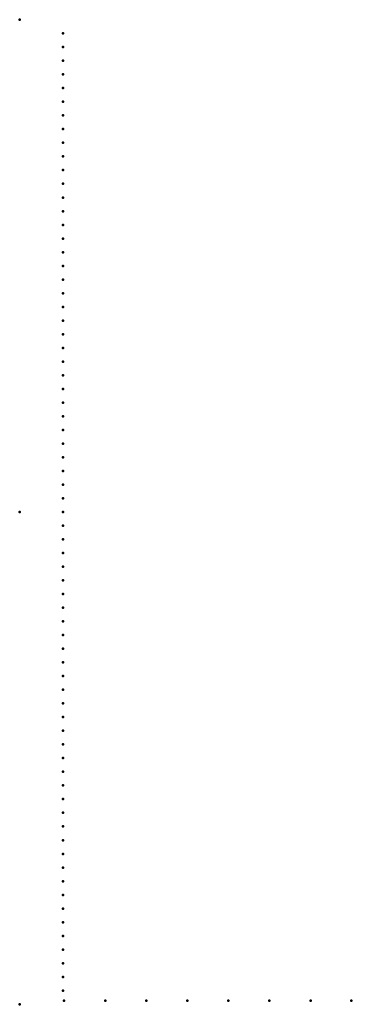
# Model space of a CAD drawing. Header units: millimetres. Extents: x 0 to 269, y -400 to 400.
import ezdxf

# ---------------------------------------------------------------- set-up
doc = ezdxf.new("R2010")
doc.units = ezdxf.units.MM
doc.layers.add('ConnectionPoints', color=7, linetype='Continuous', lineweight=50)

msp = doc.modelspace()

# ---------------------------------------------------------------- linework, layer by layer
at = {"layer": 'ConnectionPoints'}
for p in [(0, 400, 70), (35, 388.85, 70), (35, 377.74, 70), (35, 366.63, 70), (35, 355.52, 70), (35, 344.41, 70), (35, 333.3, 70), (35, 322.19, 70), (35, 311.08, 70), (35, 299.97, 70), (35, 288.86, 70), (35, 277.75, 70), (35, 266.64, 70), (35, 255.53, 70), (35, 244.42, 70), (35, 233.31, 70), (35, 222.2, 70), (35, 211.09, 70), (35, 199.98, 70), (35, 188.87, 70), (35, 177.76, 70), (35, 166.65, 70), (35, 155.54, 70), (35, 144.43, 70), (35, 133.32, 70), (35, 122.21, 70), (35, 111.1, 70), (35, 99.99, 70), (35, 88.88, 70), (35, 77.77, 70), (35, 66.66, 70), (35, 55.55, 70), (35, 44.44, 70), (35, 33.33, 70), (35, 22.22, 70), (35, 11.11, 70), (0, 0), (0, 0, 70), (0, 0, 70), (0, 0, 70), (35, 0, 70), (35, -11.11, 70), (35, -22.22, 70), (35, -33.33, 70), (35, -44.44, 70), (35, -55.55, 70), (35, -66.66, 70), (35, -77.77, 70), (35, -88.88, 70), (35, -99.99, 70), (35, -111.1, 70), (35, -122.21, 70), (35, -133.32, 70), (35, -144.43, 70), (35, -155.54, 70), (35, -166.65, 70), (35, -177.76, 70), (35, -188.87, 70), (35, -199.98, 70), (35, -211.09, 70), (35, -222.2, 70), (35, -233.31, 70), (35, -244.42, 70), (35, -255.53, 70), (35, -266.64, 70), (35, -277.75, 70), (35, -288.86, 70), (35, -299.97, 70), (35, -311.08, 70), (35, -322.19, 70), (35, -333.3, 70), (35, -344.41, 70), (35, -355.52, 70), (35, -366.63, 70), (35, -377.74, 70), (35, -388.85, 70), (0, -400, 70), (36, -397, 70), (69.33, -397, 70), (102.66, -397, 70), (135.99, -397, 70), (169.32, -397, 70), (202.65, -397, 70), (235.98, -397, 70), (269, -397, 70)]:
    msp.add_point(p, dxfattribs=at)
at = {"layer": 'ConnectionPoints', "extrusion": (0, 1.22465e-16, -1)}
for p in [(35, 388.85, 70), (35, 377.74, 70), (35, 366.63, 70), (35, 355.52, 70), (35, 344.41, 70), (35, 333.3, 70), (35, 322.19, 70), (35, 311.08, 70), (35, 299.97, 70), (35, 288.86, 70), (35, 277.75, 70), (35, 266.64, 70), (35, 255.53, 70), (35, 244.42, 70), (35, 233.31, 70), (35, 222.2, 70), (35, 211.09, 70), (35, 199.98, 70), (35, 188.87, 70), (35, 177.76, 70), (35, 166.65, 70), (35, 155.54, 70), (35, 144.43, 70), (35, 133.32, 70), (35, 122.21, 70), (35, 111.1, 70), (35, 99.99, 70), (35, 88.88, 70), (35, 77.77, 70), (35, 66.66, 70), (35, 55.55, 70), (35, 44.44, 70), (35, 33.33, 70), (35, 22.22, 70), (35, 11.11, 70), (0, 0, 70), (0, 0, 70), (35, 0, 70), (35, -11.11, 70), (35, -22.22, 70), (35, -33.33, 70), (35, -44.44, 70), (35, -55.55, 70), (35, -66.66, 70), (35, -77.77, 70), (35, -88.88, 70), (35, -99.99, 70), (35, -111.1, 70), (35, -122.21, 70), (35, -133.32, 70), (35, -144.43, 70), (35, -155.54, 70), (35, -166.65, 70), (35, -177.76, 70), (35, -188.87, 70), (35, -199.98, 70), (35, -211.09, 70), (35, -222.2, 70), (35, -233.31, 70), (35, -244.42, 70), (35, -255.53, 70), (35, -266.64, 70), (35, -277.75, 70), (35, -288.86, 70), (35, -299.97, 70), (35, -311.08, 70), (35, -322.19, 70), (35, -333.3, 70), (35, -344.41, 70), (35, -355.52, 70), (35, -366.63, 70), (35, -377.74, 70), (35, -388.85, 70), (36, -397, 70), (69.33, -397, 70), (102.66, -397, 70), (135.99, -397, 70), (169.32, -397, 70), (202.65, -397, 70), (235.98, -397, 70), (269, -397, 70)]:
    msp.add_point(p, dxfattribs=at)
at = {"layer": 'ConnectionPoints', "extrusion": (-1.49976e-32, -1.22465e-16, -1)}
msp.add_point((0, 0), dxfattribs=at)

doc.saveas('drawing.dxf')
